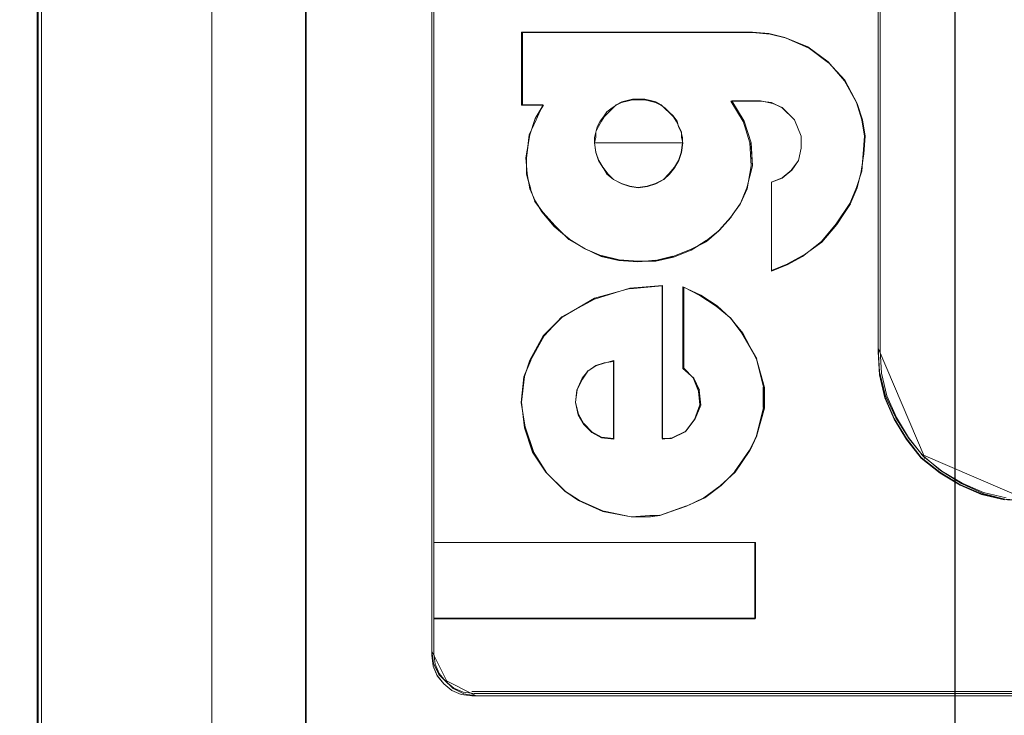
# Model space of a CAD drawing. Header units: millimetres. Extents: x -1290 to 1795, y -4192 to -1311.
# Tile 18 of 256: x 518.61 to 522.55, y -3305.69 to -3302.9. Entities that reach past the tile are written whole.
import ezdxf

# ---------------------------------------------------------------- set-up
doc = ezdxf.new("R2010")
doc.units = ezdxf.units.MM
doc.layers.add('$EL_istn', color=7, linetype='Continuous', lineweight=15)
doc.layers.add('Aparatura', color=7, linetype='Continuous', lineweight=13)
doc.styles.get("Standard").update_dxf_attribs({"font": 'ARIALN.TTF', "width": 0.8})
doc.dimstyles.new('100', dxfattribs={"dimtxt": 15, "dimasz": 10, "dimexe": 1.25, "dimexo": 0.625, "dimtad": 1, "dimdec": 0, "dimtxsty": 'Standard', "dimblk": 'OBLIQUE', "dimcen": 2.5, "dimadec": 0, "dimazin": 0, "dimtfac": 1, "dimtdec": 0, "dimtmove": 0, "dimatfit": 3, "dimldrblk": 'NONE', "dimfxl": 1, "dimarcsym": 0})

# ---------------------------------------------------------------- blocks, each defined once
blk = doc.blocks.new('_Oblique')
at = {"color": 0, "linetype": 'ByBlock', "lineweight": -2}
blk.add_line((-0.5, -0.5), (0.5, 0.5), dxfattribs=at)
blk = doc.blocks.new('*D43')
at = {"layer": '$EL_istn', "color": 0, "linetype": 'Continuous', "lineweight": -2, "ltscale": 0.1}
for p, q in [((605.2914, -3294.7164), (605.2914, -3319.5177)), ((518.0914, -3296.8148), (518.0914, -3319.5177)), ((518.0914, -3318.2677), (605.2914, -3318.2677))]:
    blk.add_line(p, q, dxfattribs=at)
at = {"layer": 'Defpoints', "color": 0}
for p in [(605.2914, -3294.0914), (518.0914, -3296.1898), (605.2914, -3318.2677)]:
    blk.add_point(p, dxfattribs=at)
at = {"layer": '$EL_istn', "color": 0, "linetype": 'ByBlock', "lineweight": -2, "xscale": 5, "yscale": 5, "zscale": 5, "rotation": 180}
blk.add_blockref('_Oblique', (518.0914, -3318.2677), dxfattribs=at)
at = {"layer": '$EL_istn', "color": 0, "linetype": 'ByBlock', "lineweight": -2, "xscale": 5, "yscale": 5, "zscale": 5}
blk.add_blockref('_Oblique', (605.2914, -3318.2677), dxfattribs=at)
at = {"layer": '$EL_istn', "color": 0, "lineweight": 5, "insert": (561.6914, -3313.5581), "char_height": 8, "attachment_point": 5}
blk.add_mtext('436', dxfattribs=at)
blk = doc.blocks.new('_None')

msp = doc.modelspace()

# ---------------------------------------------------------------- linework, layer by layer
at = {"layer": 'Aparatura', "lineweight": 13}
for points in [[(518.6938, -3230.3955), (518.6938, -3306.7527), (518.6938, -3230.3955)], [(519.376, -3287.5888), (519.376, -3287.5942), (519.376, -3296.9557), (519.376, -3302.7933), (519.376, -3304.94), (519.376, -3305.8761), (519.376, -3306.1613), (519.376, -3306.2797), (519.376, -3306.3119), (519.376, -3306.3227), (519.376, -3306.3335), (519.376, -3287.5888)], [(595.2364, -3294.3315), (528.0708, -3294.3315), (520.8988, -3294.3099), (520.8988, -3296.1932), (518.9355, -3296.1932), (518.8003, -3296.1932), (518.6759, -3296.1932), (518.6759, -3307.1741), (604.6314, -3307.1741), (604.6314, -3294.2936), (603.1818, -3294.299), (602.4084, -3294.3099), (595.2364, -3294.3315)], [(595.2689, -3294.3307), (528.0759, -3294.3307), (520.9038, -3294.3089), (520.9038, -3296.1896), (518.9363, -3296.1896), (518.8001, -3296.1896), (518.6802, -3296.1896), (518.6802, -3307.1741), (604.6647, -3307.1741), (604.6647, -3294.2926), (603.215, -3294.3035), (602.4411, -3294.3089), (595.2689, -3294.3307)], [(518.6759, -3296.1934), (518.6759, -3307.1741), (518.6759, -3296.1934)], [(518.6802, -3296.1898), (518.6802, -3307.1741), (518.6802, -3296.1898)], [(519.7519, -3305.7996), (519.7519, -3299.1914), (519.7519, -3305.7996)], [(519.7537, -3305.8003), (519.7537, -3299.1932), (519.7537, -3305.8003)], [(522.3534, -3299.1932), (522.3534, -3305.8003), (522.3534, -3299.1932)], [(522.3538, -3299.1914), (522.3538, -3305.7996), (522.3538, -3299.1914)], [(520.2568, -3305.4465), (520.2568, -3305.4465), (520.2568, -3303.406), (520.2568, -3302.1321), (520.2568, -3301.6679), (520.2568, -3301.4628), (520.2568, -3301.398), (520.2568, -3301.3764), (520.2568, -3301.3656), (520.2568, -3301.3656), (520.2568, -3305.4465)], [(522.0456, -3304.2314), (522.0456, -3304.226), (522.0456, -3302.8634), (522.0456, -3301.9334), (522.0456, -3301.5873), (522.0456, -3301.4359), (522.0456, -3301.3927), (522.0456, -3301.371), (522.0456, -3301.3656), (522.0456, -3301.3656), (522.0456, -3304.2314)], [(521.5425, -3302.9471), (520.6173, -3302.9471), (521.5425, -3302.9471)], [(520.6173, -3302.9471), (520.6173, -3303.2399), (520.6173, -3302.9471)], [(521.5424, -3302.9471), (520.6173, -3302.9471), (520.6173, -3303.2395), (520.7039, -3303.2395), (520.6714, -3303.2937), (520.6498, -3303.3586), (520.6335, -3303.4507), (520.6389, -3303.5157), (520.6498, -3303.5753), (520.6714, -3303.624), (520.6984, -3303.6673), (520.7471, -3303.7269), (520.8067, -3303.7756), (520.8662, -3303.8135), (520.9365, -3303.846), (521.0068, -3303.8623), (521.0826, -3303.8677), (521.1529, -3303.8623), (521.2232, -3303.846), (521.2936, -3303.8189), (521.3585, -3303.7865), (521.4072, -3303.7431), (521.4559, -3303.689), (521.4938, -3303.6348), (521.5208, -3303.5753), (521.537, -3303.4832), (521.5316, -3303.3911), (521.5046, -3303.3045), (521.4559, -3303.2233), (521.5749, -3303.2233), (521.6182, -3303.2287), (521.6615, -3303.2503), (521.7102, -3303.2991), (521.7372, -3303.3641), (521.7372, -3303.4128), (521.7264, -3303.4615), (521.6993, -3303.4994), (521.6615, -3303.5319), (521.6182, -3303.5482), (521.6182, -3303.9056), (521.6831, -3303.8785), (521.7426, -3303.846), (521.8184, -3303.7865), (521.8779, -3303.7161), (521.932, -3303.6348), (521.959, -3303.5698), (521.9807, -3303.5049), (521.9861, -3303.4345), (521.9915, -3303.3641), (521.9807, -3303.2991), (521.959, -3303.2287), (521.9103, -3303.142), (521.8454, -3303.0662), (521.7643, -3303.0067), (521.6723, -3302.9688), (521.6074, -3302.9525), (521.5424, -3302.9471)], [(521.4072, -3303.7431), (521.3585, -3303.7865), (521.2936, -3303.8189), (521.2232, -3303.846), (521.1529, -3303.8623), (521.0826, -3303.8677), (521.0068, -3303.8623), (520.9365, -3303.846), (520.8662, -3303.8135), (520.8067, -3303.7756), (520.7471, -3303.7269), (520.6984, -3303.6673), (520.6714, -3303.624), (520.6498, -3303.5753), (520.6389, -3303.5157), (520.6335, -3303.4507), (520.6498, -3303.3586), (520.6714, -3303.2937), (520.7039, -3303.2395), (520.6173, -3303.2395), (520.6173, -3302.9471), (521.5424, -3302.9471), (521.6074, -3302.9525), (521.6723, -3302.9688), (521.7643, -3303.0067), (521.8454, -3303.0662), (521.9103, -3303.142), (521.959, -3303.2287), (521.9807, -3303.2991), (521.9915, -3303.3641), (521.9861, -3303.4345), (521.9807, -3303.5049), (521.959, -3303.5698), (521.932, -3303.6348), (521.8779, -3303.7161), (521.8184, -3303.7865), (521.7426, -3303.846), (521.6831, -3303.8785), (521.6182, -3303.9056), (521.6182, -3303.5482), (521.6615, -3303.5319), (521.6993, -3303.4994), (521.7264, -3303.4615), (521.7372, -3303.4128), (521.7372, -3303.3641), (521.7102, -3303.2991), (521.6615, -3303.2503), (521.6182, -3303.2287), (521.5749, -3303.2233), (521.4559, -3303.2233), (521.5046, -3303.3045), (521.5316, -3303.3911), (521.537, -3303.4832), (521.5208, -3303.5753), (521.4938, -3303.6348), (521.4559, -3303.689), (521.4072, -3303.7431)], [(521.5418, -3302.9492), (520.6205, -3302.9492), (521.5418, -3302.9492)], [(520.6205, -3302.9492), (520.6205, -3303.2384), (520.6205, -3302.9492)], [(521.5416, -3302.9492), (520.6205, -3302.9492), (520.6205, -3303.2382), (520.7023, -3303.2382), (520.675, -3303.2982), (520.6478, -3303.3582), (520.6369, -3303.4509), (520.6369, -3303.5163), (520.6532, -3303.5763), (520.6696, -3303.6254), (520.7023, -3303.669), (520.7513, -3303.7235), (520.8058, -3303.778), (520.8712, -3303.8162), (520.9366, -3303.8435), (521.0075, -3303.8598), (521.0838, -3303.8653), (521.1547, -3303.8653), (521.2255, -3303.8489), (521.2964, -3303.8216), (521.3563, -3303.7835), (521.4108, -3303.7399), (521.4544, -3303.6908), (521.4926, -3303.6363), (521.5198, -3303.5708), (521.5416, -3303.4836), (521.5362, -3303.3909), (521.5089, -3303.3037), (521.4599, -3303.2219), (521.5743, -3303.2219), (521.6234, -3303.2328), (521.6615, -3303.2491), (521.7106, -3303.2982), (521.7378, -3303.3636), (521.7378, -3303.4127), (521.7269, -3303.4618), (521.6997, -3303.4999), (521.6615, -3303.5327), (521.6179, -3303.549), (521.6179, -3303.9034), (521.6833, -3303.8762), (521.7433, -3303.8435), (521.8196, -3303.7889), (521.8795, -3303.7181), (521.9341, -3303.6363), (521.9613, -3303.5708), (521.9777, -3303.5054), (521.9886, -3303.4345), (521.994, -3303.3636), (521.9831, -3303.2982), (521.9613, -3303.2328), (521.9123, -3303.1401), (521.8468, -3303.0692), (521.7651, -3303.0092), (521.6779, -3302.9711), (521.6125, -3302.9547), (521.5416, -3302.9492)], [(521.4108, -3303.7399), (521.3563, -3303.7835), (521.2964, -3303.8216), (521.2255, -3303.8489), (521.1547, -3303.8653), (521.0838, -3303.8653), (521.0075, -3303.8598), (520.9366, -3303.8435), (520.8712, -3303.8162), (520.8058, -3303.778), (520.7513, -3303.7235), (520.7023, -3303.669), (520.6696, -3303.6254), (520.6532, -3303.5763), (520.6369, -3303.5163), (520.6369, -3303.4509), (520.6478, -3303.3582), (520.675, -3303.2982), (520.7023, -3303.2382), (520.6205, -3303.2382), (520.6205, -3302.9492), (521.5416, -3302.9492), (521.6125, -3302.9547), (521.6779, -3302.9711), (521.7651, -3303.0092), (521.8468, -3303.0692), (521.9123, -3303.1401), (521.9613, -3303.2328), (521.9831, -3303.2982), (521.994, -3303.3636), (521.9886, -3303.4345), (521.9777, -3303.5054), (521.9613, -3303.5708), (521.9341, -3303.6363), (521.8795, -3303.7181), (521.8196, -3303.7889), (521.7433, -3303.8435), (521.6833, -3303.8762), (521.6179, -3303.9034), (521.6179, -3303.549), (521.6615, -3303.5327), (521.6997, -3303.4999), (521.7269, -3303.4618), (521.7378, -3303.4127), (521.7378, -3303.3636), (521.7106, -3303.2982), (521.6615, -3303.2491), (521.6234, -3303.2328), (521.5743, -3303.2219), (521.4599, -3303.2219), (521.5089, -3303.3037), (521.5362, -3303.3909), (521.5416, -3303.4836), (521.5198, -3303.5708), (521.4926, -3303.6363), (521.4544, -3303.6908), (521.4108, -3303.7399)], [(521.6127, -3302.955), (521.5414, -3302.9492), (521.6127, -3302.955)], [(521.6077, -3302.9528), (521.5425, -3302.9471), (521.6077, -3302.9528)], [(521.6726, -3302.9694), (521.6074, -3302.9525), (521.6726, -3302.9694)], [(521.678, -3302.9712), (521.6124, -3302.9546), (521.678, -3302.9712)], [(521.7643, -3303.0071), (521.6722, -3302.969), (521.7643, -3303.0071)], [(521.765, -3303.0096), (521.6776, -3302.9712), (521.765, -3303.0096)], [(521.8457, -3303.0667), (521.764, -3303.0067), (521.8457, -3303.0667)], [(521.8471, -3303.0696), (521.765, -3303.0092), (521.8471, -3303.0696)], [(521.9105, -3303.1425), (521.8453, -3303.0664), (521.9105, -3303.1425)], [(521.9123, -3303.1404), (521.8467, -3303.0692), (521.9123, -3303.1404)], [(521.9592, -3303.2291), (521.9102, -3303.1422), (521.9592, -3303.2291)], [(521.9614, -3303.2331), (521.9119, -3303.14), (521.9614, -3303.2331)], [(521.2637, -3303.3911), (521.2583, -3303.3693), (521.2583, -3303.3474), (521.2474, -3303.3255), (521.2365, -3303.3037), (521.2256, -3303.2873), (521.2092, -3303.2708), (521.1928, -3303.2544), (521.1765, -3303.238), (521.1547, -3303.2271), (521.1329, -3303.2216), (521.1111, -3303.2162), (521.0838, -3303.2162), (521.062, -3303.2162), (521.0402, -3303.2216), (521.0184, -3303.2271), (520.9966, -3303.238), (520.9802, -3303.2544), (520.9639, -3303.2708), (520.9475, -3303.2873), (520.9366, -3303.3037), (520.9257, -3303.3255), (520.9148, -3303.3474), (520.9148, -3303.3693), (520.9093, -3303.3911), (521.2637, -3303.3911)], [(521.2637, -3303.3909), (521.2583, -3303.3691), (521.2583, -3303.3472), (521.2474, -3303.3254), (521.2365, -3303.3035), (521.2256, -3303.2872), (521.2092, -3303.2708), (521.1928, -3303.2544), (521.1765, -3303.238), (521.1547, -3303.2271), (521.1329, -3303.2216), (521.1111, -3303.2162), (521.0838, -3303.2162), (521.062, -3303.2162), (521.0402, -3303.2216), (521.0184, -3303.2271), (520.9966, -3303.238), (520.9802, -3303.2544), (520.9639, -3303.2708), (520.9475, -3303.2872), (520.9366, -3303.3035), (520.9257, -3303.3254), (520.9148, -3303.3472), (520.9148, -3303.3691), (520.9093, -3303.3909), (520.9148, -3303.4291), (520.9257, -3303.4619), (520.942, -3303.4892), (520.9639, -3303.5165), (520.9857, -3303.5384), (521.0184, -3303.5547), (521.0511, -3303.5657), (521.0838, -3303.5711), (521.122, -3303.5657), (521.1547, -3303.5547), (521.1874, -3303.5384), (521.2092, -3303.5165), (521.231, -3303.4892), (521.2474, -3303.4619), (521.2583, -3303.4291), (521.2637, -3303.3909)], [(521.2637, -3303.3909), (521.2583, -3303.3691), (521.2583, -3303.3472), (521.2474, -3303.3254), (521.2365, -3303.3035), (521.2256, -3303.2872), (521.2092, -3303.2708), (521.1928, -3303.2544), (521.1765, -3303.238), (521.1547, -3303.2271), (521.1329, -3303.2216), (521.1111, -3303.2162), (521.0838, -3303.2162), (521.062, -3303.2162), (521.0402, -3303.2216), (521.0184, -3303.2271), (520.9966, -3303.238), (520.9802, -3303.2544), (520.9639, -3303.2708), (520.9475, -3303.2872), (520.9366, -3303.3035), (520.9257, -3303.3254), (520.9148, -3303.3472), (520.9148, -3303.3691), (520.9093, -3303.3909), (520.9148, -3303.4291), (520.9257, -3303.4619), (520.942, -3303.4892), (520.9639, -3303.5165), (520.9857, -3303.5384), (521.0184, -3303.5547), (521.0511, -3303.5657), (521.0838, -3303.5711), (521.122, -3303.5657), (521.1547, -3303.5547), (521.1874, -3303.5384), (521.2092, -3303.5165), (521.231, -3303.4892), (521.2474, -3303.4619), (521.2583, -3303.4291), (521.2637, -3303.3909)], [(521.1765, -3303.238), (521.1928, -3303.2544), (521.2092, -3303.2708), (521.2256, -3303.2872), (521.2365, -3303.3035), (521.2474, -3303.3254), (521.2583, -3303.3472), (521.2583, -3303.3691), (521.2637, -3303.3909), (521.2583, -3303.4291), (521.2474, -3303.4619), (521.231, -3303.4892), (521.2092, -3303.5165), (521.1874, -3303.5384), (521.1547, -3303.5547), (521.122, -3303.5657), (521.0838, -3303.5711), (521.0511, -3303.5657), (521.0184, -3303.5547), (520.9857, -3303.5384), (520.9639, -3303.5165), (520.942, -3303.4892), (520.9257, -3303.4619), (520.9148, -3303.4291), (520.9093, -3303.3909), (520.9148, -3303.3691), (520.9148, -3303.3472), (520.9257, -3303.3254), (520.9366, -3303.3035), (520.9475, -3303.2872), (520.9639, -3303.2708), (520.9802, -3303.2544), (520.9966, -3303.238), (521.0184, -3303.2271), (521.0402, -3303.2216), (521.062, -3303.2162), (521.0838, -3303.2162), (521.1111, -3303.2162), (521.1329, -3303.2216), (521.1547, -3303.2271), (521.1765, -3303.238)], [(521.2616, -3303.3915), (521.2616, -3303.3698), (521.2562, -3303.3481), (521.2453, -3303.3264), (521.2399, -3303.3047), (521.2237, -3303.283), (521.2074, -3303.2668), (521.1912, -3303.2505), (521.175, -3303.2397), (521.1533, -3303.2288), (521.1317, -3303.2234), (521.11, -3303.218), (521.0829, -3303.218), (521.0613, -3303.218), (521.0396, -3303.2234), (521.018, -3303.2288), (520.9963, -3303.2397), (520.9801, -3303.2505), (520.9584, -3303.2668), (520.9476, -3303.283), (520.9313, -3303.3047), (520.9205, -3303.3264), (520.9151, -3303.3481), (520.9097, -3303.3698), (520.9097, -3303.3915), (521.2616, -3303.3915)], [(521.2616, -3303.3913), (521.2616, -3303.3696), (521.2562, -3303.348), (521.2453, -3303.3263), (521.2399, -3303.3046), (521.2237, -3303.283), (521.2074, -3303.2667), (521.1912, -3303.2505), (521.175, -3303.2396), (521.1533, -3303.2288), (521.1317, -3303.2234), (521.11, -3303.218), (521.0829, -3303.218), (521.0613, -3303.218), (521.0396, -3303.2234), (521.018, -3303.2288), (520.9963, -3303.2396), (520.9801, -3303.2505), (520.9584, -3303.2667), (520.9476, -3303.283), (520.9313, -3303.3046), (520.9205, -3303.3263), (520.9151, -3303.348), (520.9097, -3303.3696), (520.9097, -3303.3913), (520.9151, -3303.4292), (520.9259, -3303.4617), (520.9422, -3303.4888), (520.9584, -3303.5159), (520.9855, -3303.5375), (521.018, -3303.5538), (521.0504, -3303.5646), (521.0829, -3303.57), (521.1208, -3303.5646), (521.1533, -3303.5538), (521.1858, -3303.5375), (521.2074, -3303.5159), (521.2291, -3303.4888), (521.2453, -3303.4617), (521.2562, -3303.4292), (521.2616, -3303.3913)], [(521.2616, -3303.3913), (521.2616, -3303.3696), (521.2562, -3303.348), (521.2453, -3303.3263), (521.2399, -3303.3046), (521.2237, -3303.283), (521.2074, -3303.2667), (521.1912, -3303.2505), (521.175, -3303.2396), (521.1533, -3303.2288), (521.1317, -3303.2234), (521.11, -3303.218), (521.0829, -3303.218), (521.0613, -3303.218), (521.0396, -3303.2234), (521.018, -3303.2288), (520.9963, -3303.2396), (520.9801, -3303.2505), (520.9584, -3303.2667), (520.9476, -3303.283), (520.9313, -3303.3046), (520.9205, -3303.3263), (520.9151, -3303.348), (520.9097, -3303.3696), (520.9097, -3303.3913), (520.9151, -3303.4292), (520.9259, -3303.4617), (520.9422, -3303.4888), (520.9584, -3303.5159), (520.9855, -3303.5375), (521.018, -3303.5538), (521.0504, -3303.5646), (521.0829, -3303.57), (521.1208, -3303.5646), (521.1533, -3303.5538), (521.1858, -3303.5375), (521.2074, -3303.5159), (521.2291, -3303.4888), (521.2453, -3303.4617), (521.2562, -3303.4292), (521.2616, -3303.3913)], [(521.175, -3303.2396), (521.1912, -3303.2505), (521.2074, -3303.2667), (521.2237, -3303.283), (521.2399, -3303.3046), (521.2453, -3303.3263), (521.2562, -3303.348), (521.2616, -3303.3696), (521.2616, -3303.3913), (521.2562, -3303.4292), (521.2453, -3303.4617), (521.2291, -3303.4888), (521.2074, -3303.5159), (521.1858, -3303.5375), (521.1533, -3303.5538), (521.1208, -3303.5646), (521.0829, -3303.57), (521.0504, -3303.5646), (521.018, -3303.5538), (520.9855, -3303.5375), (520.9584, -3303.5159), (520.9422, -3303.4888), (520.9259, -3303.4617), (520.9151, -3303.4292), (520.9097, -3303.3913), (520.9097, -3303.3696), (520.9151, -3303.348), (520.9205, -3303.3263), (520.9313, -3303.3046), (520.9476, -3303.283), (520.9584, -3303.2667), (520.9801, -3303.2505), (520.9963, -3303.2396), (521.018, -3303.2288), (521.0396, -3303.2234), (521.0613, -3303.218), (521.0829, -3303.218), (521.11, -3303.218), (521.1317, -3303.2234), (521.1533, -3303.2288), (521.175, -3303.2396)], [(521.5049, -3303.3049), (521.4558, -3303.2234), (521.5049, -3303.3049)], [(521.4558, -3303.2234), (521.5751, -3303.2234), (521.4558, -3303.2234)], [(521.5092, -3303.3038), (521.4597, -3303.2219), (521.5092, -3303.3038)], [(521.4597, -3303.2219), (521.5744, -3303.2219), (521.4597, -3303.2219)], [(521.574, -3303.2219), (521.6235, -3303.2331), (521.574, -3303.2219)], [(521.5748, -3303.2234), (521.6185, -3303.2291), (521.5748, -3303.2234)], [(521.6181, -3303.2287), (521.6618, -3303.2507), (521.6181, -3303.2287)], [(521.6231, -3303.2327), (521.6615, -3303.2492), (521.6231, -3303.2327)], [(521.9807, -3303.2992), (521.9589, -3303.2287), (521.9807, -3303.2992)], [(521.9833, -3303.2984), (521.961, -3303.2327), (521.9833, -3303.2984)], [(520.6173, -3303.2395), (520.7044, -3303.2395), (520.6173, -3303.2395)], [(520.6205, -3303.2381), (520.7026, -3303.2381), (520.6205, -3303.2381)], [(520.7044, -3303.2395), (520.6714, -3303.2938), (520.7044, -3303.2395)], [(520.7026, -3303.2381), (520.675, -3303.2984), (520.7026, -3303.2381)], [(521.6615, -3303.2489), (521.7106, -3303.2984), (521.6615, -3303.2489)], [(521.6615, -3303.2503), (521.7102, -3303.2992), (521.6615, -3303.2503)], [(520.6753, -3303.2981), (520.6478, -3303.3584), (520.6753, -3303.2981)], [(520.6718, -3303.2934), (520.6499, -3303.3588), (520.6718, -3303.2934)], [(521.5318, -3303.3915), (521.5045, -3303.3046), (521.5318, -3303.3915)], [(521.5364, -3303.3911), (521.5088, -3303.3035), (521.5364, -3303.3911)], [(521.7098, -3303.2992), (521.7374, -3303.3642), (521.7098, -3303.2992)], [(521.7102, -3303.2981), (521.7378, -3303.3638), (521.7102, -3303.2981)], [(521.9915, -3303.3642), (521.9804, -3303.2992), (521.9915, -3303.3642)], [(521.994, -3303.3638), (521.9829, -3303.2981), (521.994, -3303.3638)], [(520.6503, -3303.3584), (520.6338, -3303.4508), (520.6503, -3303.3584)], [(520.6481, -3303.3581), (520.6366, -3303.4511), (520.6481, -3303.3581)], [(520.9093, -3303.3908), (520.9148, -3303.429), (520.9257, -3303.4618), (520.942, -3303.4891), (520.9639, -3303.5165), (520.9857, -3303.5383), (521.0184, -3303.5547), (521.0511, -3303.5657), (521.0838, -3303.5711), (521.122, -3303.5657), (521.1547, -3303.5547), (521.1874, -3303.5383), (521.2092, -3303.5165), (521.231, -3303.4891), (521.2474, -3303.4618), (521.2583, -3303.429), (521.2637, -3303.3908), (520.9093, -3303.3908)], [(520.9097, -3303.3911), (520.9151, -3303.4291), (520.9259, -3303.4616), (520.9422, -3303.4887), (520.9584, -3303.5158), (520.9855, -3303.5375), (521.018, -3303.5538), (521.0504, -3303.5646), (521.0829, -3303.57), (521.1208, -3303.5646), (521.1533, -3303.5538), (521.1858, -3303.5375), (521.2074, -3303.5158), (521.2291, -3303.4887), (521.2453, -3303.4616), (521.2562, -3303.4291), (521.2616, -3303.3911), (520.9097, -3303.3911)], [(521.5371, -3303.4835), (521.5314, -3303.3911), (521.5371, -3303.4835)], [(521.5418, -3303.4838), (521.5361, -3303.3908), (521.5418, -3303.4838)], [(521.7371, -3303.3638), (521.7371, -3303.413), (521.7371, -3303.3638)], [(521.7374, -3303.3635), (521.7374, -3303.413), (521.7374, -3303.3635)], [(521.9858, -3303.4346), (521.9915, -3303.3638), (521.9858, -3303.4346)], [(521.9883, -3303.4346), (521.994, -3303.3635), (521.9883, -3303.4346)], [(521.7374, -3303.4127), (521.7263, -3303.4615), (521.7374, -3303.4127)], [(521.7378, -3303.4127), (521.7267, -3303.4619), (521.7378, -3303.4127)], [(520.6338, -3303.4504), (520.6395, -3303.5158), (520.6338, -3303.4504)], [(520.6366, -3303.4508), (520.6366, -3303.5165), (520.6366, -3303.4508)], [(521.7267, -3303.4612), (521.6991, -3303.4996), (521.7267, -3303.4612)], [(521.727, -3303.4615), (521.6995, -3303.5), (521.727, -3303.4615)], [(521.9775, -3303.5054), (521.9886, -3303.4342), (521.9775, -3303.5054)], [(521.9804, -3303.505), (521.9861, -3303.4342), (521.9804, -3303.505)], [(521.5196, -3303.5711), (521.5418, -3303.4835), (521.5196, -3303.5711)], [(521.5206, -3303.5754), (521.5371, -3303.4831), (521.5206, -3303.5754)], [(521.6995, -3303.4993), (521.6615, -3303.532), (521.6995, -3303.4993)], [(521.6998, -3303.4996), (521.6615, -3303.5327), (521.6998, -3303.4996)], [(521.9589, -3303.57), (521.9807, -3303.5047), (521.9589, -3303.57)], [(521.961, -3303.5711), (521.9779, -3303.5054), (521.961, -3303.5711)], [(520.6366, -3303.5162), (520.6535, -3303.5765), (520.6366, -3303.5162)], [(520.6392, -3303.5154), (520.6503, -3303.5754), (520.6392, -3303.5154)], [(521.6615, -3303.5323), (521.6178, -3303.5492), (521.6615, -3303.5323)], [(521.6178, -3303.5488), (521.6178, -3303.9034), (521.6178, -3303.5488)], [(521.6618, -3303.5316), (521.6181, -3303.5481), (521.6618, -3303.5316)], [(521.6181, -3303.5478), (521.6181, -3303.9056), (521.6181, -3303.5478)], [(520.6499, -3303.5751), (520.6718, -3303.6239), (520.6499, -3303.5751)], [(520.6531, -3303.5762), (520.6696, -3303.6254), (520.6531, -3303.5762)], [(521.4923, -3303.6365), (521.5199, -3303.5708), (521.4923, -3303.6365)], [(521.4938, -3303.6347), (521.521, -3303.5751), (521.4938, -3303.6347)], [(521.9317, -3303.6347), (521.9592, -3303.5697), (521.9317, -3303.6347)], [(521.9338, -3303.6365), (521.9614, -3303.5708), (521.9338, -3303.6365)], [(520.6693, -3303.625), (520.7026, -3303.6692), (520.6693, -3303.625)], [(520.6714, -3303.6236), (520.699, -3303.6674), (520.6714, -3303.6236)], [(520.6986, -3303.667), (520.7477, -3303.7267), (520.6986, -3303.667)], [(520.7022, -3303.6688), (520.7517, -3303.7234), (520.7022, -3303.6688)], [(521.4544, -3303.6908), (521.4927, -3303.6361), (521.4544, -3303.6908)], [(521.4558, -3303.689), (521.4941, -3303.6344), (521.4558, -3303.689)], [(521.8775, -3303.7159), (521.932, -3303.6344), (521.8775, -3303.7159)], [(521.8793, -3303.7181), (521.9342, -3303.6361), (521.8793, -3303.7181)], [(521.4071, -3303.7432), (521.4561, -3303.6886), (521.4071, -3303.7432)], [(521.4106, -3303.74), (521.4547, -3303.6904), (521.4106, -3303.74)], [(520.7474, -3303.7267), (520.8072, -3303.7755), (520.7474, -3303.7267)], [(520.7513, -3303.7231), (520.8061, -3303.7781), (520.7513, -3303.7231)], [(521.3562, -3303.7834), (521.411, -3303.7396), (521.3562, -3303.7834)], [(521.3583, -3303.7863), (521.4074, -3303.7428), (521.3583, -3303.7863)], [(521.8181, -3303.7863), (521.8779, -3303.7155), (521.8181, -3303.7863)], [(521.8195, -3303.7888), (521.8797, -3303.7177), (521.8195, -3303.7888)], [(520.8058, -3303.7777), (520.8714, -3303.8161), (520.8058, -3303.7777)], [(520.8069, -3303.7752), (520.8667, -3303.8136), (520.8069, -3303.7752)], [(521.2935, -3303.819), (521.3587, -3303.786), (521.2935, -3303.819)], [(521.2963, -3303.8219), (521.3565, -3303.7831), (521.2963, -3303.8219)], [(521.7425, -3303.846), (521.8184, -3303.786), (521.7425, -3303.846)], [(520.8663, -3303.8133), (520.9369, -3303.846), (520.8663, -3303.8133)], [(520.871, -3303.8158), (520.9369, -3303.8434), (520.871, -3303.8158)], [(521.2232, -3303.846), (521.2938, -3303.8187), (521.2232, -3303.846)], [(521.2254, -3303.8488), (521.2963, -3303.8215), (521.2254, -3303.8488)], [(521.7432, -3303.8434), (521.8199, -3303.7888), (521.7432, -3303.8434)], [(520.9366, -3303.8431), (521.0075, -3303.86), (520.9366, -3303.8431)], [(520.9366, -3303.8456), (521.0072, -3303.8621), (520.9366, -3303.8456)], [(521.0068, -3303.8618), (521.0828, -3303.8675), (521.0068, -3303.8618)], [(521.0072, -3303.8596), (521.0838, -3303.8654), (521.0072, -3303.8596)], [(521.0828, -3303.8675), (521.1534, -3303.8618), (521.0828, -3303.8675)], [(521.0835, -3303.865), (521.1548, -3303.865), (521.0835, -3303.865)], [(521.153, -3303.8621), (521.2236, -3303.8456), (521.153, -3303.8621)], [(521.1544, -3303.8654), (521.2257, -3303.8485), (521.1544, -3303.8654)], [(521.683, -3303.8761), (521.7435, -3303.8431), (521.683, -3303.8761)], [(521.683, -3303.8783), (521.7428, -3303.8456), (521.683, -3303.8783)], [(521.6178, -3303.9034), (521.6833, -3303.8758), (521.6178, -3303.9034)], [(521.6181, -3303.9056), (521.6833, -3303.8779), (521.6181, -3303.9056)], [(521.1819, -3303.9631), (521.051, -3303.974), (520.9093, -3304.0176), (520.7784, -3304.0885), (520.7075, -3304.1649), (520.653, -3304.2631), (520.6257, -3304.3285), (520.6148, -3304.4322), (520.6311, -3304.5303), (520.6639, -3304.6285), (520.7184, -3304.7158), (520.7893, -3304.7867), (520.8493, -3304.8249), (520.9474, -3304.8685), (521.0565, -3304.8903), (521.1328, -3304.8903), (521.171, -3304.8849), (521.2801, -3304.8467), (521.3509, -3304.814), (521.4164, -3304.7649), (521.4709, -3304.7103), (521.5309, -3304.6231), (521.5582, -3304.5685), (521.5909, -3304.454), (521.5909, -3304.3722), (521.5582, -3304.2576), (521.5036, -3304.154), (521.4546, -3304.094), (521.4, -3304.0449), (521.3346, -3304.0013), (521.2637, -3303.9685), (521.2637, -3304.2958), (521.3073, -3304.334), (521.3291, -3304.3831), (521.3346, -3304.4431), (521.3128, -3304.4976), (521.2746, -3304.5467), (521.2201, -3304.574), (521.1819, -3304.5794), (521.1819, -3303.9631)], [(521.4709, -3304.7103), (521.4164, -3304.7649), (521.3509, -3304.814), (521.2801, -3304.8467), (521.171, -3304.8849), (521.1328, -3304.8903), (521.0565, -3304.8903), (520.9474, -3304.8685), (520.8493, -3304.8249), (520.7893, -3304.7867), (520.7184, -3304.7158), (520.6639, -3304.6285), (520.6311, -3304.5303), (520.6148, -3304.4322), (520.6257, -3304.3285), (520.653, -3304.2631), (520.7075, -3304.1649), (520.7784, -3304.0885), (520.9093, -3304.0176), (521.051, -3303.974), (521.1819, -3303.9631), (521.1819, -3304.5794), (521.2201, -3304.574), (521.2746, -3304.5467), (521.3128, -3304.4976), (521.3346, -3304.4431), (521.3291, -3304.3831), (521.3073, -3304.334), (521.2637, -3304.2958), (521.2637, -3303.9685), (521.3346, -3304.0013), (521.4, -3304.0449), (521.4546, -3304.094), (521.5036, -3304.154), (521.5582, -3304.2576), (521.5909, -3304.3722), (521.5909, -3304.454), (521.5582, -3304.5685), (521.5309, -3304.6231), (521.4709, -3304.7103)], [(521.18, -3303.9645), (521.0502, -3303.9753), (520.9095, -3304.0132), (520.7796, -3304.089), (520.7039, -3304.1648), (520.6498, -3304.2623), (520.6281, -3304.3273), (520.6173, -3304.4301), (520.6281, -3304.533), (520.6606, -3304.6304), (520.7147, -3304.7117), (520.7904, -3304.7875), (520.8446, -3304.8254), (520.942, -3304.8687), (521.0556, -3304.8903), (521.1313, -3304.8849), (521.1692, -3304.8849), (521.2774, -3304.847), (521.3478, -3304.8145), (521.4127, -3304.7658), (521.4722, -3304.7117), (521.5318, -3304.625), (521.5588, -3304.5655), (521.5859, -3304.4518), (521.5859, -3304.3706), (521.5588, -3304.2569), (521.4993, -3304.154), (521.456, -3304.0944), (521.3965, -3304.0457), (521.3315, -3304.0024), (521.2666, -3303.9699), (521.2666, -3304.2948), (521.3045, -3304.3327), (521.3261, -3304.3868), (521.3315, -3304.4409), (521.3099, -3304.5005), (521.272, -3304.5492), (521.2179, -3304.5763), (521.18, -3304.5763), (521.18, -3303.9645)], [(521.4722, -3304.7117), (521.4127, -3304.7658), (521.3478, -3304.8145), (521.2774, -3304.847), (521.1692, -3304.8849), (521.1313, -3304.8849), (521.0556, -3304.8903), (520.942, -3304.8687), (520.8446, -3304.8254), (520.7904, -3304.7875), (520.7147, -3304.7117), (520.6606, -3304.6304), (520.6281, -3304.533), (520.6173, -3304.4301), (520.6281, -3304.3273), (520.6498, -3304.2623), (520.7039, -3304.1648), (520.7796, -3304.089), (520.9095, -3304.0132), (521.0502, -3303.9753), (521.18, -3303.9645), (521.18, -3304.5763), (521.2179, -3304.5763), (521.272, -3304.5492), (521.3099, -3304.5005), (521.3315, -3304.4409), (521.3261, -3304.3868), (521.3045, -3304.3327), (521.2666, -3304.2948), (521.2666, -3303.9699), (521.3315, -3304.0024), (521.3965, -3304.0457), (521.456, -3304.0944), (521.4993, -3304.154), (521.5588, -3304.2569), (521.5859, -3304.3706), (521.5859, -3304.4518), (521.5588, -3304.5655), (521.5318, -3304.625), (521.4722, -3304.7117)], [(521.0512, -3303.9739), (520.9093, -3304.018), (521.0512, -3303.9739)], [(521.0505, -3303.9753), (520.9097, -3304.0137), (521.0505, -3303.9753)], [(521.1802, -3303.9645), (521.0502, -3303.9756), (521.1802, -3303.9645)], [(521.182, -3303.9631), (521.0509, -3303.9742), (521.182, -3303.9631)], [(521.1799, -3304.5767), (521.1799, -3303.9645), (521.1799, -3304.5767)], [(521.1817, -3304.5796), (521.1817, -3303.9631), (521.1817, -3304.5796)], [(521.3347, -3304.0015), (521.2634, -3303.9685), (521.3347, -3304.0015)], [(521.2634, -3303.9685), (521.2634, -3304.2961), (521.2634, -3303.9685)], [(521.3318, -3304.003), (521.2666, -3303.9699), (521.3318, -3304.003)], [(521.2666, -3303.9699), (521.2666, -3304.295), (521.2666, -3303.9699)], [(520.9097, -3304.0177), (520.7785, -3304.0888), (520.9097, -3304.0177)], [(520.9097, -3304.0134), (520.7796, -3304.0895), (520.9097, -3304.0134)], [(521.3967, -3304.0461), (521.3315, -3304.0026), (521.3967, -3304.0461)], [(521.3999, -3304.0453), (521.3343, -3304.0012), (521.3999, -3304.0453)], [(521.4561, -3304.0949), (521.3963, -3304.0457), (521.4561, -3304.0949)], [(521.4547, -3304.0942), (521.3999, -3304.045), (521.4547, -3304.0942)], [(520.78, -3304.0892), (520.704, -3304.1653), (520.78, -3304.0892)], [(520.7789, -3304.0885), (520.7076, -3304.165), (520.7789, -3304.0885)], [(521.5034, -3304.1542), (521.4544, -3304.0938), (521.5034, -3304.1542)], [(521.4995, -3304.1546), (521.4558, -3304.0946), (521.4995, -3304.1546)], [(520.7044, -3304.165), (520.6499, -3304.2627), (520.7044, -3304.165)], [(520.708, -3304.165), (520.6531, -3304.2634), (520.708, -3304.165)], [(521.559, -3304.2573), (521.4991, -3304.1542), (521.559, -3304.2573)], [(521.5583, -3304.2577), (521.5031, -3304.1538), (521.5583, -3304.2577)], [(522.0456, -3304.2146), (522.0515, -3304.3096), (522.0751, -3304.4046), (522.1164, -3304.494), (522.1695, -3304.5778), (522.2344, -3304.6561), (522.0456, -3304.2146)], [(521.5909, -3304.3723), (521.5579, -3304.2573), (521.5909, -3304.3723)], [(521.5859, -3304.3708), (521.5586, -3304.2569), (521.5859, -3304.3708)], [(520.6535, -3304.2631), (520.6259, -3304.3288), (520.6535, -3304.2631)], [(520.6503, -3304.2623), (520.6284, -3304.3277), (520.6503, -3304.2623)], [(520.986, -3304.2631), (520.9478, -3304.274), (520.915, -3304.2849), (520.8822, -3304.3067), (520.8603, -3304.334), (520.8385, -3304.3831), (520.833, -3304.4322), (520.8439, -3304.4813), (520.8658, -3304.5195), (520.8986, -3304.5523), (520.9368, -3304.5741), (520.986, -3304.5796), (520.986, -3304.2631)], [(520.986, -3304.2631), (520.9478, -3304.274), (520.915, -3304.2849), (520.8822, -3304.3067), (520.8603, -3304.334), (520.8385, -3304.3831), (520.833, -3304.4322), (520.8439, -3304.4813), (520.8658, -3304.5195), (520.8986, -3304.5523), (520.9368, -3304.5741), (520.986, -3304.5796), (520.986, -3304.2631)], [(520.986, -3304.2631), (520.986, -3304.5796), (520.9368, -3304.5741), (520.8986, -3304.5523), (520.8658, -3304.5195), (520.8439, -3304.4813), (520.833, -3304.4322), (520.8385, -3304.3831), (520.8603, -3304.334), (520.8822, -3304.3067), (520.915, -3304.2849), (520.9478, -3304.274), (520.986, -3304.2631)], [(520.9857, -3304.2677), (520.9477, -3304.2731), (520.9151, -3304.284), (520.8826, -3304.3057), (520.8609, -3304.3382), (520.8392, -3304.3816), (520.8337, -3304.4303), (520.8446, -3304.4791), (520.8663, -3304.5171), (520.8988, -3304.5496), (520.9368, -3304.5713), (520.9857, -3304.5767), (520.9857, -3304.2677)], [(520.9857, -3304.2677), (520.9477, -3304.2731), (520.9151, -3304.284), (520.8826, -3304.3057), (520.8609, -3304.3382), (520.8392, -3304.3816), (520.8337, -3304.4303), (520.8446, -3304.4791), (520.8663, -3304.5171), (520.8988, -3304.5496), (520.9368, -3304.5713), (520.9857, -3304.5767), (520.9857, -3304.2677)], [(520.9857, -3304.2677), (520.9857, -3304.5767), (520.9368, -3304.5713), (520.8988, -3304.5496), (520.8663, -3304.5171), (520.8446, -3304.4791), (520.8337, -3304.4303), (520.8392, -3304.3816), (520.8609, -3304.3382), (520.8826, -3304.3057), (520.9151, -3304.284), (520.9477, -3304.2731), (520.9857, -3304.2677)], [(520.9151, -3304.2846), (520.8821, -3304.3069), (520.9151, -3304.2846)], [(520.9154, -3304.2839), (520.8825, -3304.3058), (520.9154, -3304.2839)], [(520.9477, -3304.2738), (520.9147, -3304.285), (520.9477, -3304.2738)], [(520.9477, -3304.2731), (520.9151, -3304.2843), (520.9477, -3304.2731)], [(520.986, -3304.2631), (520.9473, -3304.2742), (520.986, -3304.2631)], [(520.9857, -3304.2677), (520.9473, -3304.2735), (520.9857, -3304.2677)], [(520.9853, -3304.5767), (520.9853, -3304.2677), (520.9853, -3304.5767)], [(520.9857, -3304.5796), (520.9857, -3304.2631), (520.9857, -3304.5796)], [(521.2634, -3304.2957), (521.3074, -3304.3342), (521.2634, -3304.2957)], [(521.2666, -3304.2947), (521.3046, -3304.3331), (521.2666, -3304.2947)], [(520.6263, -3304.3284), (520.6148, -3304.4323), (520.6263, -3304.3284)], [(520.6288, -3304.3274), (520.6173, -3304.4305), (520.6288, -3304.3274)], [(520.8606, -3304.3338), (520.8384, -3304.383), (520.8606, -3304.3338)], [(520.8613, -3304.3381), (520.8391, -3304.3816), (520.8613, -3304.3381)], [(520.8825, -3304.3065), (520.8602, -3304.3342), (520.8825, -3304.3065)], [(520.8828, -3304.3054), (520.861, -3304.3385), (520.8828, -3304.3054)], [(521.3042, -3304.3328), (521.3264, -3304.387), (521.3042, -3304.3328)], [(521.3071, -3304.3338), (521.3293, -3304.383), (521.3071, -3304.3338)], [(521.5855, -3304.452), (521.5855, -3304.3705), (521.5855, -3304.452)], [(521.5905, -3304.4542), (521.5905, -3304.3719), (521.5905, -3304.4542)], [(520.8387, -3304.3827), (520.833, -3304.4323), (520.8387, -3304.3827)], [(520.8395, -3304.3813), (520.8337, -3304.4305), (520.8395, -3304.3813)], [(521.3261, -3304.3866), (521.3318, -3304.4412), (521.3261, -3304.3866)], [(521.3289, -3304.3827), (521.3347, -3304.443), (521.3289, -3304.3827)], [(520.6148, -3304.4319), (520.6316, -3304.5303), (520.6148, -3304.4319)], [(520.6173, -3304.4301), (520.6288, -3304.5332), (520.6173, -3304.4301)], [(520.833, -3304.4319), (520.8441, -3304.4815), (520.833, -3304.4319)], [(520.8337, -3304.4301), (520.8448, -3304.479), (520.8337, -3304.4301)], [(521.3318, -3304.4409), (521.31, -3304.5009), (521.3318, -3304.4409)], [(521.3347, -3304.4427), (521.3125, -3304.4976), (521.3347, -3304.4427)], [(521.5579, -3304.5684), (521.5909, -3304.4538), (521.5579, -3304.5684)], [(521.5586, -3304.5655), (521.5859, -3304.4517), (521.5586, -3304.5655)], [(520.8438, -3304.4811), (520.866, -3304.5196), (520.8438, -3304.4811)], [(520.8445, -3304.4786), (520.8667, -3304.517), (520.8445, -3304.4786)], [(521.3128, -3304.4973), (521.2745, -3304.5469), (521.3128, -3304.4973)], [(520.6284, -3304.5329), (520.661, -3304.6306), (520.6284, -3304.5329)], [(520.6313, -3304.53), (520.6642, -3304.6284), (520.6313, -3304.53)], [(520.8656, -3304.5192), (520.8986, -3304.5523), (520.8656, -3304.5192)], [(520.8663, -3304.5167), (520.8989, -3304.5494), (520.8663, -3304.5167)], [(521.31, -3304.5005), (521.272, -3304.5494), (521.31, -3304.5005)], [(520.8982, -3304.5519), (520.9369, -3304.5738), (520.8982, -3304.5519)], [(520.8986, -3304.549), (520.9369, -3304.5709), (520.8986, -3304.549)], [(520.9366, -3304.5709), (520.9857, -3304.5767), (520.9366, -3304.5709)], [(520.9366, -3304.5738), (520.986, -3304.5796), (520.9366, -3304.5738)], [(521.2204, -3304.5738), (521.1817, -3304.5796), (521.2204, -3304.5738)], [(521.2723, -3304.549), (521.2179, -3304.5767), (521.2723, -3304.549)], [(521.2748, -3304.5465), (521.22, -3304.5738), (521.2748, -3304.5465)], [(521.5307, -3304.623), (521.5583, -3304.5681), (521.5307, -3304.623)], [(521.5314, -3304.6252), (521.559, -3304.5652), (521.5314, -3304.6252)], [(521.2182, -3304.5763), (521.1799, -3304.5763), (521.2182, -3304.5763)], [(520.6607, -3304.6302), (520.7151, -3304.7118), (520.6607, -3304.6302)], [(520.6639, -3304.6281), (520.7187, -3304.7157), (520.6639, -3304.6281)], [(521.4705, -3304.7103), (521.5307, -3304.6227), (521.4705, -3304.7103)], [(521.4719, -3304.7118), (521.5318, -3304.6248), (521.4719, -3304.7118)], [(522.2176, -3304.6392), (522.2958, -3304.7042), (522.3797, -3304.7573), (522.4691, -3304.7986), (522.5641, -3304.8223), (522.6591, -3304.8282), (522.2176, -3304.6392)], [(520.7148, -3304.7114), (520.7907, -3304.7876), (520.7148, -3304.7114)], [(520.7183, -3304.7154), (520.7897, -3304.7865), (520.7183, -3304.7154)], [(521.4124, -3304.766), (521.4723, -3304.7114), (521.4124, -3304.766)], [(521.416, -3304.7649), (521.4708, -3304.71), (521.416, -3304.7649)], [(521.3476, -3304.8145), (521.4128, -3304.7657), (521.3476, -3304.8145)], [(521.3508, -3304.8138), (521.4164, -3304.7646), (521.3508, -3304.8138)], [(520.7893, -3304.7861), (520.8495, -3304.8246), (520.7893, -3304.7861)], [(520.7904, -3304.7872), (520.8448, -3304.8253), (520.7904, -3304.7872)], [(520.8445, -3304.8253), (520.9423, -3304.8688), (520.8445, -3304.8253)], [(520.8491, -3304.8246), (520.9477, -3304.8684), (520.8491, -3304.8246)], [(521.1691, -3304.8849), (521.2777, -3304.8468), (521.1691, -3304.8849)], [(521.1709, -3304.8846), (521.2802, -3304.8461), (521.1709, -3304.8846)], [(521.2773, -3304.8472), (521.3479, -3304.8142), (521.2773, -3304.8472)], [(521.2799, -3304.8465), (521.3512, -3304.8134), (521.2799, -3304.8465)], [(520.9419, -3304.8684), (521.0559, -3304.8903), (520.9419, -3304.8684)], [(520.9473, -3304.868), (521.0566, -3304.8903), (520.9473, -3304.868)], [(521.0555, -3304.8903), (521.1315, -3304.8846), (521.0555, -3304.8903)], [(521.0563, -3304.89), (521.1329, -3304.89), (521.0563, -3304.89)], [(521.1311, -3304.8846), (521.1695, -3304.8846), (521.1311, -3304.8846)], [(521.1326, -3304.8903), (521.1713, -3304.8842), (521.1326, -3304.8903)], [(520.2658, -3304.9931), (521.5536, -3304.9931), (520.2658, -3304.9931)], [(520.2658, -3305.2963), (520.2658, -3304.9931), (520.2658, -3305.2963)], [(521.5536, -3304.9931), (520.2658, -3304.9931), (520.2658, -3305.2963), (521.5536, -3305.2963), (521.5536, -3304.9931)], [(521.5536, -3304.9931), (520.2658, -3304.9931), (520.2658, -3305.2963), (521.5536, -3305.2963), (521.5536, -3304.9931)], [(521.5536, -3304.9931), (521.5536, -3305.2963), (520.2658, -3305.2963), (520.2658, -3304.9931), (521.5536, -3304.9931)], [(520.2661, -3304.9934), (521.5525, -3304.9934), (520.2661, -3304.9934)], [(520.2661, -3305.2992), (520.2661, -3304.9934), (520.2661, -3305.2992)], [(521.5525, -3304.9934), (520.2661, -3304.9934), (520.2661, -3305.2992), (521.5525, -3305.2992), (521.5525, -3304.9934)], [(521.5525, -3304.9934), (520.2661, -3304.9934), (520.2661, -3305.2992), (521.5525, -3305.2992), (521.5525, -3304.9934)], [(521.5525, -3304.9934), (521.5525, -3305.2992), (520.2661, -3305.2992), (520.2661, -3304.9934), (521.5525, -3304.9934)], [(521.5522, -3304.9934), (521.5522, -3305.2992), (521.5522, -3304.9934)], [(521.5533, -3304.9931), (521.5533, -3305.2963), (521.5533, -3304.9931)], [(521.5536, -3305.2959), (520.2658, -3305.2959), (521.5536, -3305.2959)], [(521.5525, -3305.2988), (520.2661, -3305.2988), (521.5525, -3305.2988)], [(520.2568, -3305.4292), (520.2641, -3305.4788), (520.286, -3305.5221), (520.3224, -3305.5593), (520.2568, -3305.4292)], [(520.3052, -3305.542), (520.3424, -3305.5785), (520.3857, -3305.6005), (520.4353, -3305.6078), (520.3052, -3305.542)], [(602.9049, -3305.5905), (520.4181, -3305.5905), (602.9049, -3305.5905)]]:
    msp.add_lwpolyline(points, close=True, dxfattribs=at)
for points in [[(518.6938, -3230.3956), (518.6938, -3306.7526), (518.6991, -3306.8171), (518.7153, -3306.8816), (518.7421, -3306.9408), (518.7744, -3306.9999), (518.8173, -3307.0483), (518.8657, -3307.0913), (518.9248, -3307.1236), (518.9839, -3307.1505), (519.0483, -3307.1666), (519.1128, -3307.172), (519.1128, -3307.172), (561.3069, -3307.172), (588.0019, -3307.172)], [(519.376, -3269.5903), (519.376, -3287.607), (519.376, -3288.3275), (519.376, -3296.9622), (519.376, -3302.7957), (519.376, -3304.9409), (519.376, -3305.8765), (519.376, -3306.1614), (519.376, -3306.2797), (519.376, -3306.312), (519.376, -3306.3227), (519.376, -3306.3335), (519.3814, -3306.3711), (519.3975, -3306.4087), (519.419, -3306.4464), (519.4566, -3306.4679), (519.4942, -3306.484), (519.5318, -3306.4894), (519.5372, -3306.4894), (529.4115, -3306.4894), (535.7616, -3306.4894), (538.1147, -3306.4894), (538.6841, -3306.4894), (562.6769, -3306.4894)], [(563.1711, -3306.4894), (539.1354, -3306.4894), (538.1147, -3306.4894), (535.7616, -3306.4894), (529.4115, -3306.4894), (519.5372, -3306.4894), (519.5318, -3306.4894), (519.4942, -3306.484), (519.4566, -3306.4679), (519.419, -3306.4464), (519.3975, -3306.4087), (519.3814, -3306.3711), (519.376, -3306.3335), (519.376, -3306.3227), (519.376, -3306.312), (519.376, -3306.2797), (519.376, -3306.1614), (519.376, -3305.8765), (519.376, -3304.9409), (519.376, -3302.7957), (519.376, -3296.9622), (519.376, -3288.3275), (519.376, -3269.9613)], [(519.7519, -3299.1912), (519.7519, -3305.7994)], [(519.7519, -3305.7994), (519.7519, -3299.1912)], [(519.7537, -3299.1934), (519.7537, -3305.8005)], [(519.7537, -3305.8005), (519.7537, -3299.1934)], [(522.3538, -3305.8005), (522.3538, -3299.1934)], [(522.3538, -3299.1934), (522.3538, -3305.8005)], [(522.3541, -3305.7994), (522.3541, -3299.1912)], [(522.3541, -3299.1912), (522.3541, -3305.7994)], [(602.9051, -3305.6078), (520.4183, -3305.6078), (520.3753, -3305.6024), (520.3377, -3305.5863), (520.3055, -3305.5594), (520.2786, -3305.5271), (520.2625, -3305.4895), (520.2571, -3305.4465), (520.2571, -3305.4465), (520.2571, -3303.4141), (520.2571, -3302.1453), (520.2571, -3301.6829), (520.2571, -3301.4786), (520.2571, -3301.4141), (520.2571, -3301.3925), (520.2571, -3301.3818), (520.2571, -3301.3818), (520.1658, -3301.2474), (520.1658, -3301.242), (520.1658, -3301.2313), (520.1658, -3301.199), (520.1658, -3301.113), (520.1658, -3300.8388), (520.1658, -3300.199)], [(520.2568, -3302.132), (520.2568, -3303.4057), (520.2568, -3305.4458), (520.2568, -3305.4458), (520.2622, -3305.489), (520.2783, -3305.5268), (520.3052, -3305.5592), (520.3374, -3305.5862), (520.375, -3305.6024), (520.418, -3305.6078), (602.905, -3305.6078)], [(520.2654, -3302.1372), (520.2654, -3303.4059), (520.2654, -3305.4379), (520.2654, -3305.4379), (520.2708, -3305.4809), (520.2869, -3305.5185), (520.3138, -3305.5508), (520.346, -3305.5776), (520.3836, -3305.5938), (520.4266, -3305.5991), (602.8964, -3305.5991)], [(522.0456, -3302.8645), (522.0456, -3304.224), (522.0456, -3304.2294), (522.051, -3304.3211), (522.0725, -3304.4128), (522.1102, -3304.4991), (522.1587, -3304.58), (522.218, -3304.6555), (522.2934, -3304.7149), (522.3742, -3304.7634), (522.4603, -3304.8012), (522.5519, -3304.8228)], [(522.6421, -3304.8252), (522.5508, -3304.8198), (522.4595, -3304.7982), (522.3735, -3304.7604), (522.2929, -3304.7118), (522.2177, -3304.6525), (522.1586, -3304.5769), (522.1103, -3304.496), (522.0727, -3304.4096), (522.0512, -3304.3179), (522.0458, -3304.2261), (522.0458, -3304.2207), (522.0458, -3302.8606)], [(522.5589, -3304.8143), (522.4676, -3304.7928), (522.3817, -3304.7552), (522.3011, -3304.7068), (522.2259, -3304.6477), (522.1668, -3304.5724), (522.1185, -3304.4918), (522.0809, -3304.4057), (522.0594, -3304.3144), (522.054, -3304.223), (522.054, -3304.2176), (522.054, -3302.8629)]]:
    msp.add_lwpolyline(points, dxfattribs=at)

# ---------------------------------------------------------------- dimensions: what is measured, and where the dimension line sits
at = {"layer": '$EL_istn', "linetype": 'Continuous', "lineweight": 5, "ltscale": 0.1}
dim = msp.add_linear_dim(base=(605.2914, -3318.2677), p1=(518.0914, -3296.1898), p2=(605.2914, -3294.0914), dimstyle='100', override={"dimtxt": 8, "dimasz": 5, "dimlfac": 5, "dimfxl": 35, "dimfxlon": 0}, dxfattribs=at)
dim.commit()
dim.dimension.update_dxf_attribs({"geometry": '*D43', "text_midpoint": (561.6914, -3313.5581)})

doc.saveas('drawing.dxf')
